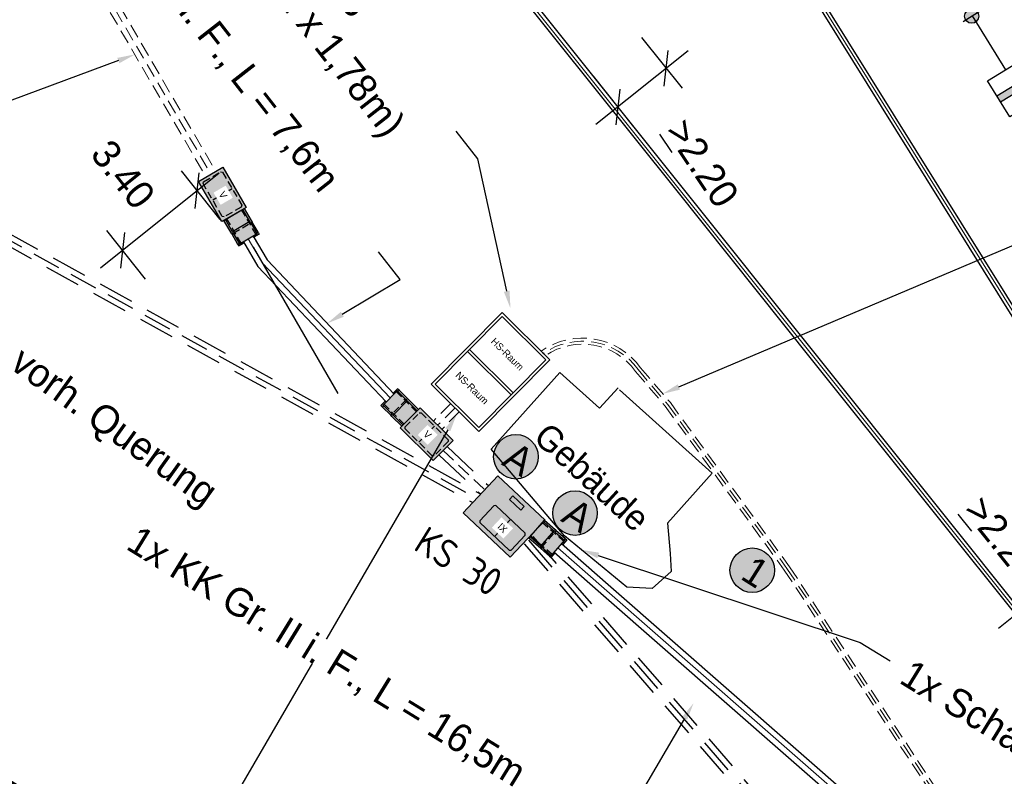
# Model space of a CAD drawing. Header units: metres. Extents: x 4433364 to 4435009, y 5475137 to 5475997.
# Tile 28 of 48: x 4434175 to 4434210, y 5475469 to 5475496. Entities that reach past the tile are written whole.
import ezdxf
from ezdxf import colors
from ezdxf.entities.mleader import LeaderData, LeaderLine
from ezdxf.enums import TextEntityAlignment as Align
from ezdxf.math import Vec2, Vec3

# ---------------------------------------------------------------- set-up
doc = ezdxf.new("R2010")
doc.units = ezdxf.units.M
doc.header["$PDMODE"] = 64
doc.linetypes.add('STRICHLINIE', pattern=[0.75, 0.5, -0.25])
doc.linetypes.add('VERDECKT2_2', pattern=[2.38125, 1.5875, -0.79375])
doc.layers.add('GTU.Planung', color=1, linetype='Continuous', lineweight=25)
for name, color, linetype in [('GTU_A_Querprofillinien', 7, 'Continuous'), ('GTU_Bestand', 253, 'Continuous'), ('GTU_P', 1, 'Continuous'), ('GTU_P_Bemaßung', 1, 'Continuous'), ('GTU_P_Dritter', 191, 'Continuous'), ('GTU_P_Schachtbenutzung', 18, 'STRICHLINIE'), ('GTU_Planung', 1, 'Continuous')]:
    doc.layers.add(name, color=color, linetype=linetype)
doc.layers.add('GTU_Hilfslayer', color=3, linetype='Continuous', plot=False)
doc.styles.add('PROVI', font='PROVI.SHX')
doc.styles.add('R1', font='ISO8.SHX', dxfattribs={"oblique": 15, "height": 1.8})
doc.styles.add('S1', font='iso8', dxfattribs={"height": 1.8})
doc.styles.get("Standard").update_dxf_attribs({"font": 'PROVI.SHX'})
doc.styles.add('TS009', font='PROVI.SHX', dxfattribs={"height": 0.2})
doc.styles.add('US', font='PROVI.SHX', dxfattribs={"oblique": 45, "height": 1.3})
doc.dimstyles.new('1zu500', dxfattribs={"dimscale": 5, "dimtxt": 0.2, "dimasz": 0.18, "dimexe": 0.18, "dimexo": 0.02, "dimgap": 0.09, "dimtad": 0, "dimtih": 1, "dimtoh": 1, "dimzin": 4, "dimdsep": 46, "dimtxsty": 'PROVI', "dimblk1": 'OBLIQUE', "dimblk2": 'OBLIQUE', "dimsah": 1, "dimcen": 0.3, "dimdle": 0.2, "dimclrd": 256, "dimclre": 256, "dimclrt": 256, "dimadec": 0, "dimazin": 0, "dimtfac": 1, "dimtdec": 4, "dimtofl": 0, "dimtmove": 2, "dimatfit": 3, "dimldrblk": 'NONE', "dimfxl": 0.4, "dimfxlon": 1, "dimtfill": 1, "dimtfillclr": 256, "dimtolj": 1, "dimtzin": 0, "dimlwd": -1, "dimlwe": -1, "dimarcsym": 0})

# ---------------------------------------------------------------- blocks, each defined once
blk = doc.blocks.new('GTU_LP_KTB_KAS Gr V Draufsicht')
at = {"true_color": 0xffffff}
blk.add_hatch(color=7, dxfattribs=at).paths.add_polyline_path([(0.825, 1), (-0.825, 1), (-0.825, 0), (0.825, 0)])
blk.add_line((0, 0.9), (0, 0.1))
blk.add_lwpolyline([(-0.825, 1), (0.825, 1), (0.825, 0), (-0.825, 0)], close=True)
at = {"linetype": 'STRICHLINIE', "ltscale": 0.5}
blk.add_lwpolyline([(0.675, 0.1), (-0.675, 0.1), (-0.725, 0.15), (-0.725, 0.85), (-0.675, 0.9), (0.675, 0.9), (0.725, 0.85), (0.725, 0.15)], close=True, dxfattribs=at)
at = {"insert": (-0.085, 0.632), "char_height": 0.25, "attachment_point": 1, "style": 'PROVI', "bg_fill": 3, "box_fill_scale": 1.5, "bg_fill_color": 1, "bg_fill_transparency": 0}
blk.add_mtext('V', dxfattribs=at)
blk = doc.blocks.new('GTU_LP_KTB_Schachtanschlussbausatz Typ II links')
at = {"true_color": 0xffffff}
blk.add_hatch(color=7, dxfattribs=at).paths.add_polyline_path([(-1.051, 0.202), (-1.003, 0.202), (-1.003, -0.201), (-1.052, -0.201), (-1.052, -0.419), (0, -0.419), (0, 0.419), (-1.051, 0.419)])
for p, q in [((-0.557, 0.358), (-1.003, 0.358)), ((-0.971, 0.371), (-0.971, 0.358)), ((-0.5, 0.358), (0, 0.358)), ((-0.971, -0.369), (-0.971, -0.357)), ((-0.5, -0.357), (0, -0.357))]:
    blk.add_line(p, q)
at = {"linetype": 'STRICHLINIE', "ltscale": 0.5}
for p, q in [((-0.557, 0.358), (-0.557, -0.357)), ((0, 0.309), (-1.003, 0.309)), ((0, -0.309), (-1.003, -0.309))]:
    blk.add_line(p, q, dxfattribs=at)
for points in [[(-0.971, 0.419), (-1.051, 0.419), (-1.051, 0.202), (-1.003, 0.202)], [(-0.557, 0.419), (-0.971, 0.419), (-0.971, 0.371), (-1.003, 0.371), (-1.003, -0.369), (-0.971, -0.369), (-0.971, -0.419), (-0.558, -0.419)], [(0, -0.419), (-0.496, -0.419), (-0.557, -0.419), (-0.557, -0.357), (-0.5, -0.357), (-0.5, 0.358), (-0.557, 0.358), (-0.557, 0.419), (0, 0.419), (0, -0.419)], [(-0.971, -0.419), (-1.052, -0.419), (-1.052, -0.201), (-1.003, -0.201)], [(-0.558, -0.357), (-1.003, -0.357)]]:
    blk.add_lwpolyline(points)
blk = doc.blocks.new('S0GD03_0')
for p, q in [((0, -0.75), (0, 0.75)), ((0, 0), (4.5, 0))]:
    blk.add_line(p, q)
at = {"style": 'US', "oblique": 45}
for flags, p in [(3, (0, 3.135)), (1, (0, 0.995))]:
    blk.add_attdef('0000ID01', text='', height=1.6, dxfattribs=dict(at, flags=flags)).set_placement(p, align=Align.CENTER)
at = {"style": 'S1'}
blk.add_attdef('PNR', text='', height=1.8, dxfattribs=at).set_placement((-1.5, 0), align=Align.MIDDLE_RIGHT)
at = {"style": 'R1', "oblique": 15}
blk.add_attdef('PKM', text='', height=1.8, rotation=90, dxfattribs=at).set_placement((0, -2.5), align=Align.MIDDLE_RIGHT)
blk = doc.blocks.new('S0GD1B_0')
for p, q in [((0, 1.5), (3, 1.5)), ((0, -1.5), (0, 1.5)), ((1.25, -1.5), (1.25, 1.5)), ((1.75, -1.5), (1.75, 1.5)), ((3, 1.5), (3, -1.5)), ((3, -1.5), (0, -1.5))]:
    blk.add_line(p, q)
blk.add_solid([(1.25, -1.5), (1.75, -1.5), (1.25, 1.5), (1.75, 1.5)])
at = {"style": 'US', "oblique": 45}
for flags, p in [(3, (0, 8.988)), (1, (0, 6.886))]:
    blk.add_attdef('0000ID01', text='', height=1.6, dxfattribs=dict(at, flags=flags)).set_placement(p, align=Align.CENTER)
at = {"style": 'US', "oblique": 45, "flags": 1}
for tag, p in [('0KM', (5.944, -3.37)), ('0NR', (5.944, -5.37)), ('0TYP', (5.944, -7.37)), ('0STE', (5.944, -9.449)), ('0ZGO2', (5.745, -12.213)), ('0ZGO3', (5.745, -14.213)), ('0HOE', (5.745, -16.352)), ('0ENT', (5.745, -18.352)), ('0FUN', (5.624, -20.689)), ('0POS', (5.624, -22.689)), ('0KE', (5.624, -24.848)), ('0LBK', (5.624, -26.848))]:
    blk.add_attdef(tag, p, '', height=1.6, dxfattribs=at)
blk = doc.blocks.new('KREISG-10')
h = blk.add_hatch(color=256)
edge = h.paths.add_edge_path()
edge.add_arc((0, 0), 0.5, 0, 360)
blk.add_circle((0, 0), 0.5)
blk = doc.blocks.new('_OBLIQUE')
at = {"color": 0, "linetype": 'ByBlock'}
blk.add_line((-0.5, -0.5), (0.5, 0.5), dxfattribs=at)
blk = doc.blocks.new('*D176')
at = {"layer": 'Defpoints', "color": 0}
for p in [(4434212.49, 5475476.46), (4434212.619, 5475476.299), (4434210.772, 5475475.086)]:
    blk.add_point(p, dxfattribs=at)
at = {"layer": 'GTU_P_Bemaßung', "linetype": 'Continuous'}
for p, q in [((4434210.119, 5475474.301), (4434213.4, 5475476.924)), ((4434212.552, 5475476.382), (4434213.181, 5475475.596)), ((4434210.834, 5475475.008), (4434211.462, 5475474.223))]:
    blk.add_line(p, q, dxfattribs=at)
at = {"layer": 'GTU_P_Bemaßung', "xscale": 0.8999999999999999, "yscale": 0.8999999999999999, "zscale": 0.8999999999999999}
for p, rotation in [((4434212.619, 5475476.299), 38.64135193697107), ((4434210.9, 5475474.925), 218.6413519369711)]:
    blk.add_blockref('_OBLIQUE', p, dxfattribs=dict(at, rotation=rotation))
at = {"layer": 'GTU_P_Bemaßung', "insert": (4434210.279, 5475477.464), "char_height": 1, "attachment_point": 5, "rotation": 308.6414, "style": 'PROVI', "bg_fill": 3, "box_fill_scale": 1.1, "bg_fill_color": 256, "bg_fill_true_color": 13158600, "bg_fill_transparency": 0}
blk.add_mtext('\\A1;{\\L\\A1;>}\\A1;2.20', dxfattribs=at)
blk = doc.blocks.new('_None')
blk = doc.blocks.new('*D190')
at = {"layer": 'Defpoints', "color": 0}
for p in [(4434197.389, 5475495.349), (4434195.671, 5475493.975), (4434196.607, 5475492.803)]:
    blk.add_point(p, dxfattribs=at)
at = {"layer": 'GTU_P_Bemaßung', "linetype": 'Continuous'}
for p, q in [((4434197.451, 5475495.271), (4434198.888, 5475493.474)), ((4434199.107, 5475494.802), (4434195.826, 5475492.179)), ((4434195.733, 5475493.897), (4434197.169, 5475492.1))]:
    blk.add_line(p, q, dxfattribs=at)
at = {"layer": 'GTU_P_Bemaßung', "xscale": 0.8999999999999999, "yscale": 0.8999999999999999, "zscale": 0.8999999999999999}
for p, rotation in [((4434198.326, 5475494.177), 38.64136499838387), ((4434196.607, 5475492.803), 218.6413649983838)]:
    blk.add_blockref('_OBLIQUE', p, dxfattribs=dict(at, rotation=rotation))
at = {"layer": 'GTU_P_Bemaßung', "insert": (4434199.605, 5475490.815), "char_height": 1, "attachment_point": 5, "rotation": 303.6414, "style": 'PROVI', "bg_fill": 3, "box_fill_scale": 1.1, "bg_fill_color": 256, "bg_fill_true_color": 13158600, "bg_fill_transparency": 0}
blk.add_mtext('\\A1;{\\L\\A1;>}\\A1;2.20', dxfattribs=at)
blk = doc.blocks.new('*D197')
at = {"layer": 'Defpoints', "color": 0, "linetype": 'Continuous'}
for p in [(4434182.555, 5475488.739), (4434179.028, 5475487.712), (4434179.903, 5475486.618)]:
    blk.add_point(p, dxfattribs=at)
at = {"layer": 'GTU_P_Bemaßung', "linetype": 'Continuous'}
for p, q in [((4434182.462, 5475490.457), (4434178.247, 5475487.087)), ((4434182.492, 5475488.817), (4434181.119, 5475490.535)), ((4434179.84, 5475486.697), (4434178.466, 5475488.415))]:
    blk.add_line(p, q, dxfattribs=at)
at = {"layer": 'GTU_P_Bemaßung', "linetype": 'Continuous', "xscale": 0.8999999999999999, "yscale": 0.8999999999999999, "zscale": 0.8999999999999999}
for p, rotation in [((4434181.681, 5475489.832), 38.64136501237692), ((4434179.028, 5475487.712), 218.6413650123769)]:
    blk.add_blockref('_OBLIQUE', p, dxfattribs=dict(at, rotation=rotation))
at = {"layer": 'GTU_P_Bemaßung', "linetype": 'Continuous', "insert": (4434179.046, 5475490.409), "char_height": 1, "attachment_point": 5, "rotation": 308.6414, "style": 'PROVI', "bg_fill": 3, "box_fill_scale": 1.1, "bg_fill_color": 256, "bg_fill_true_color": 13158600, "bg_fill_transparency": 0}
blk.add_mtext('\\A1;3.40', dxfattribs=at)
blk = doc.blocks.new('GTU_KTB_Anschluss')
at = {"linetype": 'Continuous', "true_color": 0xffffff}
h = blk.add_hatch(color=7, dxfattribs=at)
h.dxf.hatch_style = 2
h.paths.add_polyline_path([(0.79, 0.09, 1), (-0.79, 0.09, 1)])
h = blk.add_hatch(color=7, dxfattribs=at)
h.dxf.hatch_style = 2
h.paths.add_polyline_path([(-0.569, -0.672), (0.571, -0.672), (0.571, 0.828), (-0.569, 0.828)], flags=9)
at = {"color": 1, "linetype": 'Continuous'}
blk.add_circle((0, 0.09), 0.79, dxfattribs=at)
at = {"color": 1, "linetype": 'Continuous', "insert": (-0.319, 0.578), "char_height": 1, "width": 2.04371, "attachment_point": 1, "style": 'PROVI'}
blk.add_mtext('A', dxfattribs=at)

msp = doc.modelspace()

# ---------------------------------------------------------------- hatches: boundary and pattern name
at = {"linetype": 'Continuous', "true_color": 0xffffff}
h = msp.add_hatch(color=7, dxfattribs=at)
h.dxf.hatch_style = 2
h.paths.add_polyline_path([(4434200.573, 5475476.001), (4434201.182, 5475475.616), (4434201.982, 5475476.885), (4434201.373, 5475477.269)], flags=9)
h = msp.add_hatch(color=7, dxfattribs=at)
h.dxf.hatch_style = 2
h.paths.add_polyline_path([(4434202.048, 5475475.941, 1), (4434200.712, 5475476.784, 1)])
at = {"layer": 'GTU_Bestand', "true_color": 0xffffff}
msp.add_hatch(color=7, dxfattribs=at).paths.add_polyline_path([(4434194.027, 5475478.133), (4434192.353, 5475479.71), (4434191.118, 5475478.4), (4434192.792, 5475476.823)])

# ---------------------------------------------------------------- linework, layer by layer
at = {"color": 1, "linetype": 'Continuous'}
msp.add_circle((4434201.38, 5475476.362), 0.79, dxfattribs=at)
at = {"layer": 'GTU_Bestand'}
msp.add_line((4434192.229, 5475477.559), (4434192.798, 5475478.164), dxfattribs=at)
at = {"layer": 'GTU_Bestand', "linetype": 'VERDECKT2_2', "ltscale": 0.8}
for points in [[(4434160.906, 5475496.284), (4434161.554, 5475495.743), (4434191.741, 5475479.061)], [(4434160.662, 5475495.967), (4434161.327, 5475495.411), (4434191.458, 5475478.76)], [(4434204.124, 5475464.834), (4434193.258, 5475477.347)], [(4434204.426, 5475465.097), (4434193.56, 5475477.609)]]:
    msp.add_lwpolyline(points, dxfattribs=at)
at = {"layer": 'GTU_Bestand', "linetype": 'Continuous', "lineweight": 30, "flags": 128}
msp.add_lwpolyline([(4434196.666, 5475482.764), (4434199.963, 5475479.804), (4434198.376, 5475478.037), (4434198.471, 5475476.958), (4434198.505, 5475476.31), (4434197.833, 5475475.709), (4434196.93, 5475475.764), (4434194.721, 5475477.576), (4434192.11, 5475480.656), (4434194.551, 5475483.375), (4434195.961, 5475482.11), (4434196.617, 5475482.841), (4434196.617, 5475482.841)], dxfattribs=at)
at = {"layer": 'GTU_Bestand'}
for points in [[(4434192.353, 5475479.71), (4434194.027, 5475478.133), (4434192.792, 5475476.823), (4434191.118, 5475478.4)], [(4434193.287, 5475478.624), (4434193.163, 5475478.493), (4434192.763, 5475478.87), (4434192.887, 5475479.001)], [(4434192.82, 5475477.071), (4434193.321, 5475477.603), (4434193.319, 5475477.673), (4434192.278, 5475478.654), (4434192.207, 5475478.652), (4434191.707, 5475478.12), (4434191.709, 5475478.05), (4434192.75, 5475477.069)]]:
    msp.add_lwpolyline(points, close=True, dxfattribs=at)
at = {"layer": 'GTU_P', "linetype": 'Continuous'}
for points in [[(4434183.664, 5475488.224), (4434184.155, 5475487.379), (4434188.673, 5475482.613)], [(4434183.318, 5475488.022), (4434183.833, 5475487.138), (4434188.383, 5475482.338)], [(4434191.271, 5475484.121), (4434192.819, 5475482.586)], [(4434191.341, 5475484.192), (4434191.341, 5475484.192), (4434192.889, 5475482.657)]]:
    msp.add_lwpolyline(points, dxfattribs=at)
for points in [[(4434194.196, 5475483.833), (4434191.675, 5475481.291), (4434189.985, 5475482.967), (4434192.506, 5475485.509)], [(4434191.674, 5475481.432), (4434194.054, 5475483.832), (4434192.507, 5475485.367), (4434190.126, 5475482.968)]]:
    msp.add_lwpolyline(points, close=True, dxfattribs=at)
at = {"layer": 'GTU_P_Schachtbenutzung', "ltscale": 2}
msp.add_lwpolyline([(4434160.784, 5475496.125), (4434161.441, 5475495.577), (4434191.599, 5475478.91)], dxfattribs=at)
at = {"layer": 'GTU_P_Schachtbenutzung', "linetype": 'VERDECKT2_2', "ltscale": 0.8}
msp.add_lwpolyline([(4434204.275, 5475464.965), (4434193.409, 5475477.478)], dxfattribs=at)
at = {"layer": 'GTU_Planung', "color": 7, "linetype": 'STRICHLINIE', "lineweight": 20, "true_color": 0xffffff}
msp.add_lwpolyline([(4434177.634, 5475498.206), (4434182.161, 5475490.428)], dxfattribs=at)
at = {"layer": 'GTU_Planung', "color": 7, "linetype": 'Continuous', "lineweight": 20, "true_color": 0xffffff}
msp.add_lwpolyline([(4434183.491, 5475488.123), (4434183.994, 5475487.259), (4434188.528, 5475482.475)], dxfattribs=at)

# ---------------------------------------------------------------- block references
at = {"layer": 'GTU_P_Bemaßung', "linetype": 'Continuous', "rotation": 327.7559998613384}
for p in [(4434192.942, 5475480.312), (4434195.042, 5475478.312)]:
    msp.add_blockref('GTU_KTB_Anschluss', p, dxfattribs=at)
at = {"layer": 'GTU_P_Dritter'}
ref = msp.add_blockref('S0GD03_0', (4434209.192, 5475496.04), dxfattribs=dict(at, xscale=0.4999999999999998, yscale=0.5, zscale=0.5, rotation=301.6413765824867))
ref.add_attrib('PNR', '847', dxfattribs={"height": 0.9, "rotation": 301.6414, "style": 'S1'}).set_placement((4434210.024, 5475496.507), align=Align.MIDDLE_RIGHT)
at = {"layer": 'GTU_P_Dritter', "yscale": 0.5, "zscale": 0.5}
for name, p, xscale, rotation in [('KREISG-10', (4434209.17, 5475496.027), 0.5, 330.4989468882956), ('S0GD1B_0', (4434210.372, 5475494.125), 0.4999999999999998, 301.6413765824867)]:
    msp.add_blockref(name, p, dxfattribs=dict(at, xscale=xscale, rotation=rotation))

# ---------------------------------------------------------------- texts
at = {"color": 1, "linetype": 'Continuous', "insert": (4434201.451, 5475476.924), "char_height": 1, "width": 0.49603, "attachment_point": 1, "rotation": 327.756, "style": 'PROVI'}
msp.add_mtext('1', dxfattribs=at)
at = {"layer": 'GTU_Bestand', "lineweight": 13, "insert": (4434193.554, 5475480.995), "char_height": 0.9, "attachment_point": 7, "rotation": 317.6728, "line_spacing_factor": 0.6, "style": 'TS009'}
msp.add_mtext('\\FISO_RECHTS;Gebäude', dxfattribs=at)
at = {"layer": 'GTU_P', "linetype": 'Continuous', "char_height": 0.25, "attachment_point": 1, "style": 'PROVI'}
for s, insert, rotation in [('HS-Raum', (4434192.259, 5475484.637), 315.1328), ('NS-Raum', (4434190.998, 5475483.432), 315.6296)]:
    msp.add_mtext(s, dxfattribs=dict(at, insert=insert, rotation=rotation))

# ---------------------------------------------------------------- next in the draw order: block references
at = {"layer": 'GTU_Planung'}
for p, rotation in [((4434182.14, 5475489.452), 300.197933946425), ((4434189.473, 5475480.832), 315.2323583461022)]:
    msp.add_blockref('GTU_LP_KTB_KAS Gr V Draufsicht', p, dxfattribs=dict(at, rotation=rotation))

# ---------------------------------------------------------------- next in the draw order: texts
at = {"layer": 'GTU_Bestand', "insert": (4434192.514, 5475477.861), "char_height": 0.25, "attachment_point": 5, "rotation": 316.7044, "style": 'PROVI', "bg_fill": 3, "box_fill_scale": 1.5, "bg_fill_color": 1, "bg_fill_transparency": 0}
msp.add_mtext('IX', dxfattribs=at)

# ---------------------------------------------------------------- next in the draw order: linework, layer by layer
at = {"layer": 'GTU.Planung', "linetype": 'VERDECKT2_2', "ltscale": 0.8}
for points in [[(4434190.264, 5475480.45), (4434191.74, 5475479.059)], [(4434190.548, 5475480.752), (4434192.024, 5475479.361)]]:
    msp.add_lwpolyline(points, dxfattribs=at)
at = {"layer": 'GTU_Planung', "linetype": 'STRICHLINIE', "lineweight": 20}
for points in [[(4434177.807, 5475498.307), (4434182.334, 5475490.528)], [(4434177.461, 5475498.106), (4434181.988, 5475490.327)], [(4434190.681, 5475482.277), (4434190.064, 5475481.655)], [(4434190.83, 5475482.129), (4434190.213, 5475481.507)], [(4434190.979, 5475481.981), (4434190.362, 5475481.359)]]:
    msp.add_lwpolyline(points, dxfattribs=at)
at = {"layer": 'GTU_Planung', "color": 7, "linetype": 'STRICHLINIE', "lineweight": 20, "true_color": 0xffffff}
msp.add_lwpolyline([(4434190.411, 5475480.606), (4434191.887, 5475479.216)], dxfattribs=at)

# ---------------------------------------------------------------- next in the draw order: block references
at = {"layer": 'GTU_Planung'}
for p, rotation in [((4434182.987, 5475488.99), 120.1979341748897), ((4434189.239, 5475481.768), 315.2323583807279)]:
    msp.add_blockref('GTU_LP_KTB_Schachtanschlussbausatz Typ II links', p, dxfattribs=dict(at, rotation=rotation))

# ---------------------------------------------------------------- next in the draw order: texts
at = {"layer": 'GTU_Hilfslayer', "insert": (4434191.223, 5475477.098), "char_height": 1, "width": 4.55305, "attachment_point": 2, "rotation": 328.02, "bg_fill": 3, "box_fill_scale": 1, "bg_fill_color": 256, "bg_fill_true_color": 13158600, "bg_fill_transparency": 0}
msp.add_mtext('\\Fiso8|c0;KS 30', dxfattribs=at)

# ---------------------------------------------------------------- next in the draw order: linework, layer by layer
at = {"layer": 'GTU_P', "linetype": 'Continuous'}
for points in [[(4434218.969, 5475472.344), (4434212.832, 5475482.232), (4434201.568, 5475500.3), (4434196.419, 5475507.743), (4434196.256, 5475508.905), (4434195.952, 5475509.301), (4434195.648, 5475509.698), (4434194.714, 5475510.095), (4434190.824, 5475515.171), (4434183.346, 5475524.525)], [(4434218.782, 5475472.228), (4434212.645, 5475482.116), (4434201.384, 5475500.179), (4434196.209, 5475507.661), (4434196.046, 5475508.817), (4434195.777, 5475509.168), (4434195.509, 5475509.518), (4434194.575, 5475509.915), (4434190.651, 5475515.035), (4434183.173, 5475524.388)]]:
    msp.add_lwpolyline(points, dxfattribs=at)
at = {"layer": 'GTU_Planung', "color": 7, "linetype": 'Continuous', "lineweight": 20, "true_color": 0xffffff}
msp.add_lwpolyline([(4434218.876, 5475472.286), (4434212.739, 5475482.174), (4434201.476, 5475500.239), (4434196.314, 5475507.702), (4434196.151, 5475508.861), (4434195.865, 5475509.234), (4434195.578, 5475509.608), (4434194.645, 5475510.005), (4434190.737, 5475515.103), (4434183.259, 5475524.457)], dxfattribs=at)

# ---------------------------------------------------------------- next in the draw order: dimensions: what is measured, and where the dimension line sits
at = {"layer": 'GTU_P_Bemaßung', "linetype": 'Continuous'}
dim = msp.add_linear_dim(base=(4434212.619, 5475476.299), p1=(4434210.772, 5475475.086), p2=(4434212.49, 5475476.46), angle=38.6414, text='{\\L\\A1;>}\\A1;2.20', dimstyle='1zu500', override={"dimtxsty": 'PROVI', "dimtfill": 1, "dimtfillclr": 256}, dxfattribs=at)
dim.commit()
dim.dimension.update_dxf_attribs({"geometry": '*D176', "text_midpoint": (4434210.279, 5475477.464), "dimtype": 161})

# ---------------------------------------------------------------- next in the draw order: linework, layer by layer
msp.add_lwpolyline([(4434176.076, 5475518.71), (4434176.429, 5475518.265), (4434176.643, 5475517.776), (4434176.643, 5475517.776), (4434176.643, 5475517.776), (4434183.457, 5475509.252), (4434193.101, 5475497.19), (4434198.831, 5475490.022), (4434203.65, 5475483.994), (4434211.525, 5475474.144), (4434214.566, 5475470.34)], dxfattribs=at)
at = {"layer": 'GTU_Planung', "linetype": 'STRICHLINIE', "lineweight": 20}
for points in [[(4434193.889, 5475484.137, -0.409854), (4434197.417, 5475483.55), (4434198.473, 5475482.31), (4434202.706, 5475476.486), (4434209.75, 5475465.822, -0.34002), (4434209.445, 5475462.722), (4434204.493, 5475456.869, 0.425911), (4434204.609, 5475455.024), (4434205.197, 5475454.526)], [(4434194.043, 5475483.984, -0.405976), (4434197.239, 5475483.419), (4434198.295, 5475482.179), (4434202.518, 5475476.369), (4434209.408, 5475465.928, -0.374621), (4434209.276, 5475462.874), (4434204.323, 5475457.019, 0.425017), (4434204.462, 5475454.861), (4434205.056, 5475454.359)]]:
    msp.add_lwpolyline(points, format="xyb", dxfattribs=at)
at = {"layer": 'GTU_Planung', "color": 7, "linetype": 'STRICHLINIE', "lineweight": 20, "true_color": 0xffffff}
msp.add_lwpolyline([(4434193.952, 5475484.047, -0.410358), (4434197.331, 5475483.482), (4434198.386, 5475482.242), (4434202.614, 5475476.425), (4434209.579, 5475465.875, -0.349788), (4434209.429, 5475462.874), (4434204.41, 5475456.942, 0.425438), (4434204.538, 5475454.94), (4434205.12, 5475454.447)], format="xyb", dxfattribs=at)

# ---------------------------------------------------------------- next in the draw order: dimensions: what is measured, and where the dimension line sits
at = {"layer": 'GTU_P_Bemaßung', "linetype": 'Continuous'}
dim = msp.add_aligned_dim(p1=(4434197.389, 5475495.349), p2=(4434195.671, 5475493.975), distance=1.5, text='{\\L\\A1;>}\\A1;<>', dimstyle='1zu500', dxfattribs=at)
dim.commit()
dim.dimension.update_dxf_attribs({"geometry": '*D190', "text_midpoint": (4434199.605, 5475490.815), "text_rotation": 355})
dim = msp.add_aligned_dim(p1=(4434182.555, 5475488.739), p2=(4434179.903, 5475486.618), distance=-1.4, dimstyle='1zu500', dxfattribs=at)
dim.commit()
dim.dimension.update_dxf_attribs({"geometry": '*D197', "text_midpoint": (4434179.046, 5475490.409)})

# ---------------------------------------------------------------- next in the draw order: leaders
ml = msp.add_multileader_mtext('Standard', dxfattribs=at)
ml.set_content('1x KK Gr. II i. F., L = 7,6m ', color=256, style='PROVI')
ml.set_leader_properties(color=256, linetype='ByLayer', lineweight=-1)
ml.build(insert=Vec2(0, 0))
ml.multileader.update_dxf_attribs({"dogleg_length": 1.25, "arrow_head_size": 0.625, "scale": 0.5})
ctx = ml.context
ctx.base_point, ctx.scale, ctx.char_height, ctx.arrow_head_size, ctx.landing_gap_size, ctx.plane_origin, ctx.plane_x_axis, ctx.plane_y_axis = Vec3(4434176.428, 5475502.645), 0.5, 1, 0.625, 0.625, Vec3(11452284.039, 7730696.52), Vec3(0.61508, -0.788465), Vec3(0.788465, 0.61508)
notes = []
notes.append((ctx, [(0, (1, 1, 0), (4434188.885, 5475486.676), (-0.61508, 0.788465), 1.25, [(0, [(4434186.292, 5475485.125)], 0, [])])]))
ctx.mtext.insert, ctx.mtext.text_direction, ctx.mtext.rotation = Vec3(4434177.293, 5475502.527), Vec3(0.61508, -0.788465), 2.834938
ctx.mtext.has_bg_fill, ctx.mtext.bg_color, ctx.mtext.bg_scale_factor, ctx.mtext.bg_transparency, ctx.mtext.use_window_bg_color = 1, -1027028792, 1, 0, 1
for ctx, leaders in notes:
    for number, flags, end, landing, length, lines in leaders:
        leader = LeaderData()
        leader.index, (leader.has_last_leader_line, leader.has_dogleg_vector, leader.attachment_direction) = number, flags
        leader.last_leader_point, leader.dogleg_vector, leader.dogleg_length = Vec3(end), Vec3(landing), length
        for number, points, colour, breaks in lines:
            line = LeaderLine()
            line.index, line.vertices, line.color, line.breaks = number, Vec3.list(points), colors.encode_raw_color(colour), breaks
            leader.lines.append(line)
        ctx.leaders.append(leader)

# ---------------------------------------------------------------- next in the draw order: leaders
ml = msp.add_multileader_mtext('Standard', dxfattribs=at)
ml.set_content('WHZ Station 23\\PMaße (3,58m x 1,78m)', color=256, style='PROVI')
ml.set_leader_properties(color=256, linetype='ByLayer', lineweight=-1)
ml.build(insert=Vec2(0, 0))
ml.multileader.update_dxf_attribs({"dogleg_length": 1.25, "arrow_head_size": 0.625, "scale": 0.5})
ctx = ml.context
ctx.base_point, ctx.scale, ctx.char_height, ctx.arrow_head_size, ctx.landing_gap_size, ctx.plane_origin, ctx.plane_x_axis, ctx.plane_y_axis = Vec3(4434181.353, 5475504.143), 0.5, 1, 0.625, 0.625, Vec3(10171485.631, 10104029.765), Vec3(0.61508, -0.788465), Vec3(0.788465, 0.61508)
notes = []
notes.append((ctx, [(0, (1, 1, 0), (4434191.636, 5475490.96), (-0.61508, 0.788465), 1.25, [(0, [(4434192.798, 5475485.654)], 0, [])])]))
ctx.mtext.insert, ctx.mtext.text_direction, ctx.mtext.rotation = Vec3(4434182.131, 5475503.957), Vec3(0.61508, -0.788465), 5.374876
ctx.mtext.has_bg_fill, ctx.mtext.bg_color, ctx.mtext.bg_scale_factor, ctx.mtext.bg_transparency, ctx.mtext.use_window_bg_color = 1, -1027028792, 1, 0, 1
for ctx, leaders in notes:
    for number, flags, end, landing, length, lines in leaders:
        leader = LeaderData()
        leader.index, (leader.has_last_leader_line, leader.has_dogleg_vector, leader.attachment_direction) = number, flags
        leader.last_leader_point, leader.dogleg_vector, leader.dogleg_length = Vec3(end), Vec3(landing), length
        for number, points, colour, breaks in lines:
            line = LeaderLine()
            line.index, line.vertices, line.color, line.breaks = number, Vec3.list(points), colors.encode_raw_color(colour), breaks
            leader.lines.append(line)
        ctx.leaders.append(leader)

# ---------------------------------------------------------------- next in the draw order: linework, layer by layer
msp.add_lwpolyline([(4434175.904, 5475518.574), (4434176.239, 5475518.15), (4434176.453, 5475517.661), (4434183.285, 5475509.115), (4434192.929, 5475497.052), (4434198.659, 5475489.884), (4434203.478, 5475483.857), (4434211.353, 5475474.007), (4434214.394, 5475470.203)], dxfattribs=at)
at = {"layer": 'GTU_Planung', "color": 7, "linetype": 'Continuous', "lineweight": 20, "true_color": 0xffffff}
msp.add_lwpolyline([(4434175.99, 5475518.642), (4434176.334, 5475518.208), (4434176.548, 5475517.718), (4434183.371, 5475509.184), (4434193.015, 5475497.121), (4434198.745, 5475489.953), (4434203.564, 5475483.926), (4434211.439, 5475474.076), (4434214.48, 5475470.272)], dxfattribs=at)

# ---------------------------------------------------------------- next in the draw order: leaders
at = {"layer": 'GTU_P_Bemaßung', "linetype": 'Continuous'}
ml = msp.add_multileader_mtext('Standard', dxfattribs=at)
ml.set_content('{\\LAnschluss mittels Erdverlegte Rohrtrasse}\\P1x PE-HD DN 110x6,3mm (SDR 17,6)\\PL = 41,50m\\PRohrscheitel - GOK {\\L\\A1;>} 0,80m\\PVerbindung BSH Haufdichteinführung HSI150\\Pmit Rohrtrasse PE-HD 110 mittels\\PHSI150 D1x110 GSM Systemdeckel herstellen\\PVerbindung an Mast 109cn herstellen ', color=256, style='PROVI')
ml.set_leader_properties(color=256, linetype='ByLayer', lineweight=-1)
ml.build(insert=Vec2(0, 0))
ml.multileader.update_dxf_attribs({"dogleg_length": 1.25, "arrow_head_size": 0.625, "scale": 0.5})
ctx = ml.context
ctx.base_point, ctx.scale, ctx.char_height, ctx.arrow_head_size, ctx.landing_gap_size, ctx.plane_origin, ctx.plane_x_axis, ctx.plane_y_axis = Vec3(4434256.93, 5475506.405), 0.5, 1, 0.625, 0.625, Vec3(10219843.784, 10043376.985), Vec3(0.852054, -0.523454), Vec3(0.523454, 0.852054)
notes = []
notes.append((ctx, [(0, (1, 1, 0), (4434255.865, 5475507.059), (0.852054, -0.523454), 1.25, [(0, [(4434198.2, 5475482.622)], 0, [])])]))
ctx.mtext.insert, ctx.mtext.text_direction, ctx.mtext.rotation = Vec3(4434257.725, 5475506.504), Vec3(0.852054, -0.523454), 2.834938
ctx.mtext.has_bg_fill, ctx.mtext.bg_color, ctx.mtext.bg_scale_factor, ctx.mtext.bg_transparency, ctx.mtext.use_window_bg_color = 1, -1027028792, 1, 0, 1
at = {"layer": 'GTU_P_Schachtbenutzung', "linetype": 'Continuous'}
ml = msp.add_multileader_mtext('Standard', dxfattribs=at)
ml.set_content('Nutzung vorh. Querung ', color=256, style='PROVI')
ml.set_leader_properties(color=256, linetype='ByLayer', lineweight=-1)
ml.build(insert=Vec2(0, 0))
ml.multileader.update_dxf_attribs({"dogleg_length": 1.25, "arrow_head_size": 0.625, "scale": 0.5})
ctx = ml.context
ctx.base_point, ctx.scale, ctx.char_height, ctx.arrow_head_size, ctx.landing_gap_size, ctx.plane_origin, ctx.plane_x_axis, ctx.plane_y_axis = Vec3(4434170.3, 5475487.289), 0.5, 1, 0.625, 0.625, Vec3(10779448.721, 9227537.198), Vec3(0.813185, -0.582006), Vec3(0.582006, 0.813185)
notes.append((ctx, [(0, (1, 1, 0), (4434169.283, 5475488.017), (0.813185, -0.582006), 1.25, [(0, [(4434171.654, 5475489.507)], 0, [])])]))
ctx.mtext.insert, ctx.mtext.text_direction, ctx.mtext.rotation = Vec3(4434171.208, 5475487.484), Vec3(0.813185, -0.582006), 5.951573
ctx.mtext.has_bg_fill, ctx.mtext.bg_color, ctx.mtext.bg_scale_factor, ctx.mtext.bg_transparency, ctx.mtext.use_window_bg_color = 1, -1027028792, 1, 0, 1
for ctx, leaders in notes:
    for number, flags, end, landing, length, lines in leaders:
        leader = LeaderData()
        leader.index, (leader.has_last_leader_line, leader.has_dogleg_vector, leader.attachment_direction) = number, flags
        leader.last_leader_point, leader.dogleg_vector, leader.dogleg_length = Vec3(end), Vec3(landing), length
        for number, points, colour, breaks in lines:
            line = LeaderLine()
            line.index, line.vertices, line.color, line.breaks = number, Vec3.list(points), colors.encode_raw_color(colour), breaks
            leader.lines.append(line)
        ctx.leaders.append(leader)

# ---------------------------------------------------------------- next in the draw order: leaders
at = {"layer": 'GTU_P_Bemaßung', "linetype": 'Continuous'}
ml = msp.add_multileader_mtext('Standard', dxfattribs=at)
ml.set_content('{\\LStraßenquerung km 2,1+84,7}\\P2x {\\A1;KAS Gr. V Bkl. D\\Pmit jeweils 1x Schachtanschlussbausatz Typ II\\P}6x PE-HD Rohr DN 110x6,3mm (SDR 17,6)\\PL = 9,00 m\\PMindestüberdeckung\\Pgem. RIL 836.4502  ≥ 1,00m\\PEinbau in offener Bauweise', color=256, style='PROVI')
ml.set_leader_properties(color=256, linetype='ByLayer', lineweight=-1)
ml.build(insert=Vec2(0, 0))
ml.multileader.update_dxf_attribs({"dogleg_length": 1.25, "arrow_head_size": 0.625, "scale": 0.5})
ctx = ml.context
ctx.base_point, ctx.scale, ctx.char_height, ctx.arrow_head_size, ctx.landing_gap_size, ctx.plane_origin, ctx.plane_x_axis, ctx.plane_y_axis = Vec3(4434114.544, 5475499.499), 0.5, 1, 0.625, 0.625, Vec3(10181043.182, 10092187.399, 0), Vec3(0.851795, -0.523876, 0), Vec3(0.523876, 0.851795, 0)
notes = []
notes.append((ctx, [(0, (1, 1, 0), (4434143.833, 5475481.485), (-0.851795, 0.523876, 0), 1.25, [(0, [(4434179.464, 5475494.67)], 0, [])])]))
ctx.mtext.insert, ctx.mtext.text_direction, ctx.mtext.rotation = Vec3(4434115.338, 5475499.597), Vec3(0.851795, -0.523876, 0), 3.065799
ctx.mtext.has_bg_fill, ctx.mtext.bg_color, ctx.mtext.bg_scale_factor, ctx.mtext.bg_transparency, ctx.mtext.use_window_bg_color = 1, -1027028792, 1, 0, 1
ml = msp.add_multileader_mtext('Standard', dxfattribs=at)
ml.set_content('{\\LStraßenquerung km 2,1+66,1}\\P2x {\\A1;KAS Gr. V Bkl. D\\PJeweils 1x Schachtanschlussbausatz Typ II\\P}4x PE-HD Rohr DN 110x6,3mm (SDR 17,6)\\PL = 13,75 m\\PMindestüberdeckung\\P≥ 1,00m\\PEinbau in offener Bauweise', color=256, style='PROVI')
ml.set_leader_properties(color=256, linetype='ByLayer', lineweight=-1)
ml.build(insert=Vec2(0, 0))
ml.multileader.update_dxf_attribs({"dogleg_length": 1.25, "arrow_head_size": 0.625, "scale": 0.5})
ctx = ml.context
ctx.base_point, ctx.scale, ctx.char_height, ctx.arrow_head_size, ctx.landing_gap_size, ctx.plane_origin, ctx.plane_x_axis, ctx.plane_y_axis = Vec3(4434235.721, 5475495.765), 0.5, 1, 0.625, 0.625, Vec3(10205662.289, 10061544.397, 0), Vec3(0.848995, -0.528401, 0), Vec3(0.528401, 0.848995, 0)
notes.append((ctx, [(0, (1, 1, 0), (4434262.673, 5475478.991), (-0.848995, 0.528401, 0), 1.25, [(0, [(4434244.134, 5475448.925)], 0, [])])]))
ctx.mtext.insert, ctx.mtext.text_direction, ctx.mtext.rotation = Vec3(4434236.516, 5475495.859), Vec3(0.848995, -0.528401, 0), 3.065799
ctx.mtext.has_bg_fill, ctx.mtext.bg_color, ctx.mtext.bg_scale_factor, ctx.mtext.bg_transparency, ctx.mtext.use_window_bg_color = 1, -1027028792, 1, 0, 1
for ctx, leaders in notes:
    for number, flags, end, landing, length, lines in leaders:
        leader = LeaderData()
        leader.index, (leader.has_last_leader_line, leader.has_dogleg_vector, leader.attachment_direction) = number, flags
        leader.last_leader_point, leader.dogleg_vector, leader.dogleg_length = Vec3(end), Vec3(landing), length
        for number, points, colour, breaks in lines:
            line = LeaderLine()
            line.index, line.vertices, line.color, line.breaks = number, Vec3.list(points), colors.encode_raw_color(colour), breaks
            leader.lines.append(line)
        ctx.leaders.append(leader)

# ---------------------------------------------------------------- next in the draw order: leaders
ml = msp.add_multileader_mtext('Standard', dxfattribs=at)
ml.set_content('{\\LAnschluss mittels Erdverlegte Rohrtrasse}\\PJeweils 2 x 3 PE-HD 110 x 6,3mm (SDR 17,6)\\PL = 0,9m\\PRohrscheitel - GOK {\\L\\A1;>} 0,80m\\PVerbindung BSH Haufdichteinführung HSI150\\Pmit Rohrtrasse PE-HD 110 mittels\\PHSI150 D1x110 GSM Systemdeckel herstellen ', color=256, style='PROVI')
ml.set_leader_properties(color=256, linetype='ByLayer', lineweight=-1)
ml.build(insert=Vec2(0, 0))
ml.multileader.update_dxf_attribs({"dogleg_length": 1.25, "arrow_head_size": 0.625, "scale": 0.5})
ctx = ml.context
ctx.base_point, ctx.scale, ctx.char_height, ctx.arrow_head_size, ctx.landing_gap_size, ctx.plane_origin, ctx.plane_x_axis, ctx.plane_y_axis = Vec3(4434153.701, 5475483.487), 0.5, 1, 0.625, 0.625, Vec3(10232256.082, 10027620.322), Vec3(0.850622, -0.525778), Vec3(0.525778, 0.850622)
notes = []
notes.append((ctx, [(0, (1, 1, 0), (4434181.741, 5475466.155), (-0.850622, 0.525778), 1.25, [(0, [(4434190.887, 5475481.888)], 0, [])])]))
ctx.mtext.insert, ctx.mtext.text_direction, ctx.mtext.rotation = Vec3(4434154.496, 5475483.584), Vec3(0.850622, -0.525778), 2.834938
ctx.mtext.has_bg_fill, ctx.mtext.bg_color, ctx.mtext.bg_scale_factor, ctx.mtext.bg_transparency, ctx.mtext.use_window_bg_color = 1, -1027028792, 1, 0, 1
for ctx, leaders in notes:
    for number, flags, end, landing, length, lines in leaders:
        leader = LeaderData()
        leader.index, (leader.has_last_leader_line, leader.has_dogleg_vector, leader.attachment_direction) = number, flags
        leader.last_leader_point, leader.dogleg_vector, leader.dogleg_length = Vec3(end), Vec3(landing), length
        for number, points, colour, breaks in lines:
            line = LeaderLine()
            line.index, line.vertices, line.color, line.breaks = number, Vec3.list(points), colors.encode_raw_color(colour), breaks
            leader.lines.append(line)
        ctx.leaders.append(leader)

# ---------------------------------------------------------------- next in the draw order: linework, layer by layer
at = {"layer": 'GTU_A_Querprofillinien'}
msp.add_line((4434183.66, 5475487.829), (4434186.673, 5475482.64), dxfattribs=at)

# ---------------------------------------------------------------- next in the draw order: leaders
at = {"layer": 'GTU_P_Bemaßung', "linetype": 'Continuous'}
ml = msp.add_multileader_mtext('Standard', dxfattribs=at)
ml.set_content('1x KK Gr. II i. F., L = 16,5m ', color=256, style='PROVI')
ml.set_leader_properties(color=256, linetype='ByLayer', lineweight=-1)
ml.build(insert=Vec2(0, 0))
ml.multileader.update_dxf_attribs({"dogleg_length": 1.25, "arrow_head_size": 0.625, "scale": 0.5})
ctx = ml.context
ctx.base_point, ctx.scale, ctx.char_height, ctx.arrow_head_size, ctx.landing_gap_size, ctx.plane_origin, ctx.plane_x_axis, ctx.plane_y_axis = Vec3(4434178.777, 5475477.798), 0.5, 1, 0.625, 0.625, Vec3(10221204.655, 10041661.525), Vec3(0.851894, -0.523715), Vec3(0.523715, 0.851894)
notes = []
notes.append((ctx, [(0, (1, 1, 0), (4434196.507, 5475466.898), (-0.851894, 0.523715), 1.25, [(0, [(4434199.298, 5475471.642)], 0, [])])]))
ctx.mtext.insert, ctx.mtext.text_direction, ctx.mtext.rotation = Vec3(4434179.628, 5475477.991), Vec3(0.851894, -0.523715), 2.834938
ctx.mtext.has_bg_fill, ctx.mtext.bg_color, ctx.mtext.bg_scale_factor, ctx.mtext.bg_transparency, ctx.mtext.use_window_bg_color = 1, -1027028792, 1, 0, 1
for ctx, leaders in notes:
    for number, flags, end, landing, length, lines in leaders:
        leader = LeaderData()
        leader.index, (leader.has_last_leader_line, leader.has_dogleg_vector, leader.attachment_direction) = number, flags
        leader.last_leader_point, leader.dogleg_vector, leader.dogleg_length = Vec3(end), Vec3(landing), length
        for number, points, colour, breaks in lines:
            line = LeaderLine()
            line.index, line.vertices, line.color, line.breaks = number, Vec3.list(points), colors.encode_raw_color(colour), breaks
            leader.lines.append(line)
        ctx.leaders.append(leader)

# ---------------------------------------------------------------- next in the draw order: linework, layer by layer
msp.add_lwpolyline([(4434194.615, 5475477.306), (4434196.262, 5475475.859), (4434205.114, 5475468.104), (4434206.709, 5475466.6)], dxfattribs=at)
at = {"layer": 'GTU_Planung', "color": 7, "linetype": 'Continuous', "lineweight": 20, "true_color": 0xffffff}
msp.add_lwpolyline([(4434194.483, 5475477.155), (4434196.122, 5475475.716), (4434204.983, 5475467.951), (4434206.571, 5475466.454)], dxfattribs=at)

# ---------------------------------------------------------------- next in the draw order: block references
at = {"layer": 'GTU_Planung', "rotation": 138.6987192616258}
msp.add_blockref('GTU_LP_KTB_Schachtanschlussbausatz Typ II links', (4434193.73, 5475477.818), dxfattribs=at)

# ---------------------------------------------------------------- next in the draw order: leaders
at = {"layer": 'GTU_P_Bemaßung', "linetype": 'Continuous'}
ml = msp.add_multileader_mtext('Standard', dxfattribs=at)
ml.set_content('\\A1;1x Schachtanschlussbausatz Typ II\\P', color=256, style='PROVI')
ml.set_leader_properties(color=256, linetype='ByLayer', lineweight=-1)
ml.build(insert=Vec2(0, 0))
ml.multileader.update_dxf_attribs({"dogleg_length": 1.25, "arrow_head_size": 0.625, "scale": 0.5})
ctx = ml.context
ctx.base_point, ctx.scale, ctx.char_height, ctx.arrow_head_size, ctx.landing_gap_size, ctx.plane_origin, ctx.plane_x_axis, ctx.plane_y_axis = Vec3(4434206.282, 5475473.142), 0.5, 1, 0.625, 0.625, Vec3(10405292.264, 9798318.802, 0), Vec3(0.851894, -0.523715, 0), Vec3(0.523715, 0.851894, 0)
notes = []
notes.append((ctx, [(0, (1, 1, 0), (4434205.217, 5475473.796), (0.851894, -0.523715, 0), 1.25, [(0, [(4434195.322, 5475477.083)], 0, [])])]))
ctx.mtext.insert, ctx.mtext.text_direction, ctx.mtext.rotation = Vec3(4434207.076, 5475473.24), Vec3(0.851894, -0.523715, 0), 5.731979
ctx.mtext.has_bg_fill, ctx.mtext.bg_color, ctx.mtext.bg_scale_factor, ctx.mtext.bg_transparency, ctx.mtext.use_window_bg_color = 1, -1027028792, 1, 0, 1
for ctx, leaders in notes:
    for number, flags, end, landing, length, lines in leaders:
        leader = LeaderData()
        leader.index, (leader.has_last_leader_line, leader.has_dogleg_vector, leader.attachment_direction) = number, flags
        leader.last_leader_point, leader.dogleg_vector, leader.dogleg_length = Vec3(end), Vec3(landing), length
        for number, points, colour, breaks in lines:
            line = LeaderLine()
            line.index, line.vertices, line.color, line.breaks = number, Vec3.list(points), colors.encode_raw_color(colour), breaks
            leader.lines.append(line)
        ctx.leaders.append(leader)

# ---------------------------------------------------------------- next in the draw order: linework, layer by layer
msp.add_lwpolyline([(4434194.349, 5475477.002), (4434196.005, 5475475.547), (4434204.852, 5475467.797), (4434206.432, 5475466.307)], dxfattribs=at)

doc.saveas('drawing.dxf')
